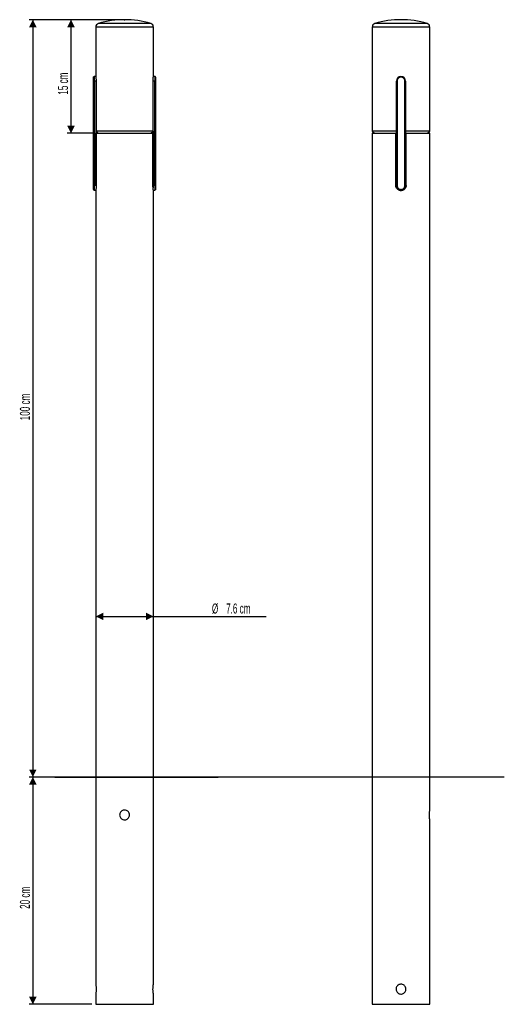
# Model space of a CAD drawing. Header units: millimetres. Extents: x 37 to 165, y 11 to 271.
import ezdxf

# ---------------------------------------------------------------- set-up
doc = ezdxf.new("R2010")
doc.units = ezdxf.units.MM
doc.header["$PDSIZE"] = -1
doc.layers.add('FORMAT', color=7, linetype='Continuous')
doc.styles.add('SLDTEXTSTYLE0', font='TXT', dxfattribs={"width": 0.605})
doc.dimstyles.new('SLDDIMSTYLE0', dxfattribs={"dimtxt": 2.568319, "dimasz": 2, "dimexe": 0, "dimexo": 0.0625, "dimgap": 0.64208, "dimtad": 1, "dimlfac": 5, "dimrnd": 1e-09, "dimzin": 12, "dimdsep": 46, "dimtxsty": 'SLDTEXTSTYLE0', "dimsah": 1, "dimcen": 0.09, "dimadec": 0, "dimazin": 3, "dimtfac": 1, "dimtofl": 0, "dimtmove": 0, "dimatfit": 3, "dimfxl": 0, "dimfrac": 2, "dimtolj": 1, "dimtzin": 12, "dimarcsym": 0})
doc.dimstyles.new('SLDDIMSTYLE1', dxfattribs={"dimtxt": 2.568319, "dimasz": 2, "dimexe": 0, "dimexo": 0.0625, "dimgap": 0.64208, "dimtad": 1, "dimdec": 0, "dimlfac": 5, "dimrnd": 1e-09, "dimzin": 12, "dimdsep": 46, "dimtxsty": 'SLDTEXTSTYLE0', "dimsah": 1, "dimcen": 0.09, "dimadec": 0, "dimazin": 3, "dimtfac": 1, "dimtofl": 0, "dimtmove": 0, "dimatfit": 3, "dimfxl": 0, "dimfrac": 2, "dimtolj": 1, "dimtzin": 12, "dimarcsym": 0})

# ---------------------------------------------------------------- blocks, each defined once
blk = doc.blocks.new('_D')
at = {"layer": 'FORMAT'}
for p, q in [((63.34, 271), (39.13, 271)), ((40.12, 271), (40.12, 71)), ((44.95, 71), (39.13, 71))]:
    blk.add_line(p, q, dxfattribs=at)
for points in [[(40.12, 271), (39.12, 269), (41.12, 269)], [(40.12, 71), (41.12, 73), (39.12, 73)]]:
    blk.add_solid(points, dxfattribs=at)
at = {"layer": 'FORMAT', "insert": (36.71, 165.22), "char_height": 2.646, "attachment_point": 1, "rotation": 90, "style": 'SLDTEXTSTYLE0'}
blk.add_mtext('100 cm', dxfattribs=at)
blk = doc.blocks.new('_D_1')
at = {"layer": 'FORMAT'}
for p, q in [((164.52, 71), (39.13, 71)), ((40.12, 71), (40.12, 11)), ((55.73, 11), (39.13, 11))]:
    blk.add_line(p, q, dxfattribs=at)
for points in [[(40.12, 71), (39.12, 69), (41.12, 69)], [(40.12, 11), (41.12, 13), (39.12, 13)]]:
    blk.add_solid(points, dxfattribs=at)
at = {"layer": 'FORMAT', "insert": (36.71, 36.2), "char_height": 2.646, "attachment_point": 1, "rotation": 90, "style": 'SLDTEXTSTYLE0'}
blk.add_mtext('20 cm', dxfattribs=at)
blk = doc.blocks.new('_D_2')
at = {"layer": 'FORMAT'}
for p, q in [((63.34, 271), (49.19, 271)), ((50.18, 271), (50.18, 241)), ((55.84, 241), (49.19, 241))]:
    blk.add_line(p, q, dxfattribs=at)
for points in [[(50.18, 271), (49.18, 269), (51.18, 269)], [(50.18, 241), (51.18, 243), (49.18, 243)]]:
    blk.add_solid(points, dxfattribs=at)
at = {"layer": 'FORMAT', "insert": (46.77, 251.2), "char_height": 2.646, "attachment_point": 1, "rotation": 90, "style": 'SLDTEXTSTYLE0'}
blk.add_mtext('15 cm', dxfattribs=at)
blk = doc.blocks.new('_D_3')
at = {"layer": 'FORMAT'}
for p, q in [((56.72, 113.43), (71.94, 113.43)), ((71.94, 113.43), (101.71, 113.43))]:
    blk.add_line(p, q, dxfattribs=at)
for points in [[(56.72, 113.43), (58.72, 112.43), (58.72, 114.43)], [(71.94, 113.43), (69.94, 114.43), (69.94, 112.43)]]:
    blk.add_solid(points, dxfattribs=at)
at = {"layer": 'FORMAT', "char_height": 2.646, "attachment_point": 1, "style": 'SLDTEXTSTYLE0'}
for s, insert in [('%%c', (87.38, 116.84)), ('7.6 cm', (91.12, 116.84))]:
    blk.add_mtext(s, dxfattribs=dict(at, insert=insert))

msp = doc.modelspace()

# ---------------------------------------------------------------- linework, layer by layer
at = {"color": 7, "linetype": 'Continuous', "lineweight": 25}
for p, q in [((56.72, 269.0297), (56.72, 255.9983)), ((71.94, 255.9851), (71.94, 269.0297)), ((129.6507, 269.0297), (129.6507, 241.6)), ((144.8707, 241.6), (144.8707, 269.0297)), ((56.13, 226.2001), (56.13, 255.8)), ((56.3826, 254.8), (56.1829, 254.8)), ((56.1829, 227.2), (56.1829, 254.8)), ((56.7202, 256), (56.3302, 256)), ((56.3826, 254.8), (56.3826, 227.2)), ((56.8152, 254.8), (56.3826, 254.8)), ((56.8152, 254.8), (56.8152, 241.6)), ((71.8447, 241.6), (71.8447, 254.8)), ((72.2773, 254.8), (71.8447, 254.8)), ((72.3297, 256), (71.9376, 256)), ((72.2773, 227.2), (72.2773, 254.8)), ((72.477, 254.8), (72.2773, 254.8)), ((72.477, 254.8), (72.477, 227.2)), ((72.53, 226.2001), (72.53, 255.8)), ((136.0607, 227.2), (136.0607, 254.8)), ((136.2502, 254.8), (136.2502, 227.2)), ((138.2712, 227.2), (138.2712, 254.8)), ((138.4607, 254.8), (138.4607, 227.2)), ((71.8447, 241.6), (56.8152, 241.6)), ((56.8152, 241.6), (57.4061, 241)), ((56.8152, 241.6), (56.8152, 227.2)), ((56.8419, 227.1998), (56.8419, 241)), ((56.8419, 241), (71.818, 241)), ((71.2538, 241), (71.8447, 241.6)), ((71.818, 227.1998), (71.818, 241)), ((71.8447, 241.6), (71.8447, 227.2)), ((129.6507, 241.6), (130.2507, 241)), ((136.0607, 241.6), (129.6507, 241.6)), ((129.6507, 241), (129.6507, 11)), ((129.6507, 241), (135.9037, 241)), ((135.9037, 227.1998), (135.9037, 241)), ((136.0107, 241), (135.9037, 241)), ((136.0107, 227.1998), (136.0107, 241)), ((136.0607, 241), (136.0107, 241)), ((144.8707, 241.6), (138.4607, 241.6)), ((138.5107, 241), (138.4607, 241)), ((138.6177, 241), (138.5107, 241)), ((138.5107, 227.1998), (138.5107, 241)), ((138.6177, 227.1998), (138.6177, 241)), ((138.6177, 241), (144.8707, 241)), ((144.2707, 241), (144.8707, 241.6)), ((144.8707, 237.4939), (144.8707, 241)), ((144.8707, 62.2833), (144.8707, 236.5)), ((56.3826, 227.2), (56.1829, 227.2)), ((56.8152, 227.2), (56.3826, 227.2)), ((56.8152, 227.2), (56.8152, 226.5895)), ((72.2773, 227.2), (71.8447, 227.2)), ((71.8447, 227.2), (71.8447, 226.595)), ((72.477, 227.2), (72.2773, 227.2)), ((135.9037, 227.1998), (136.0107, 227.1998)), ((138.5107, 227.1998), (138.6177, 227.1998)), ((56.3302, 226), (56.7399, 226)), ((56.72, 225.9), (56.72, 16.3)), ((56.72, 225.9), (56.7202, 225.9)), ((71.9197, 226), (72.3297, 226)), ((71.9397, 225.9), (71.94, 225.9)), ((71.94, 16.2975), (71.94, 225.9)), ((137.2026, 225.9), (137.3188, 225.9)), ((137.2607, 225.9), (137.2607, 225.901)), ((144.8707, 11), (144.8707, 59.7)), ((56.72, 13.7167), (56.72, 11)), ((71.94, 11), (71.94, 13.7161)), ((56.72, 11), (71.94, 11)), ((129.6507, 11), (144.8707, 11))]:
    msp.add_line(p, q, dxfattribs=at)
at = {"color": 8, "linetype": 'Continuous', "lineweight": 25}
for p, q in [((71.94, 269.0297), (56.72, 269.0297)), ((71.2273, 269.9876), (57.4326, 269.9876)), ((144.8707, 269.0297), (129.6507, 269.0297)), ((144.1581, 269.9876), (130.3633, 269.9876)), ((56.8419, 227.2), (56.8152, 227.2)), ((71.8447, 227.2), (71.818, 227.2))]:
    msp.add_line(p, q, dxfattribs=at)
at = {"color": 7, "linetype": 'Continuous', "lineweight": 25}
for centre, radius, start, end in [((64.33, 247), 24, 73.298158, 106.701842), ((137.2607, 247), 24, 73.298158, 106.701842), ((57.72, 269.0297), 1, 106.701842, 180), ((70.94, 269.0297), 1, 0, 73.298158), ((130.6507, 269.0297), 1, 106.701842, 180), ((143.8707, 269.0297), 1, 0, 73.298158), ((137.2607, 254.8), 1.2, 90, 180), ((137.2502, 254.8), 1, 89.400263, 180), ((137.2607, 254.8), 1.2, 0, 90), ((137.2712, 254.8), 1, 0, 90.599737), ((137.2607, 227.2), 1.2, 180, 270), ((137.2502, 227.2), 1, 180, 270.599737), ((137.2607, 227.2), 1.2, 270, 0), ((137.2712, 227.2), 1, 269.400263, 0)]:
    msp.add_arc(centre, radius, start, end, dxfattribs=at)
for centre, major_axis, ratio, start_param, end_param in [((56.1305, 254.8), (0, 1), 0.05240778, 4.71238898, 6.29365269), ((56.3302, 254.8), (0, 1.2), 0.04367315, 4.71238898, 6.28318531), ((72.3297, 254.8), (0, 1.2), 0.04367315, 0, 1.57079633), ((72.5294, 254.8), (0, 1), 0.05240778, 6.27271792, 7.85398163), ((56.1305, 227.2), (0, 1), 0.05240778, 3.13112527, 4.71238898), ((56.3302, 227.2), (0, 1.2), 0.04367315, 3.14159265, 4.71238898), ((72.3297, 227.2), (0, 1.2), 0.04367315, 1.57079633, 3.14159265), ((72.5294, 227.2), (0, 1), 0.05240778, 1.57079633, 3.15206004)]:
    msp.add_ellipse(centre, major_axis=major_axis, ratio=ratio, start_param=start_param, end_param=end_param, dxfattribs=at)
for points, knots in [([(56.13, 255.8), (56.13, 255.8264), (56.1352, 255.8524), (56.1553, 255.9008), (56.1701, 255.923), (56.2071, 255.9599), (56.2294, 255.9748), (56.2775, 255.9947), (56.3042, 256), (56.3302, 256)], [0, 0, 0, 0, 0.25, 0.25, 0.5, 0.5, 0.75, 0.75, 1, 1, 1, 1]), ([(56.7202, 255.9983), (56.7221, 255.9867), (56.7259, 255.963), (56.755, 255.7643), (56.7881, 255.4661), (56.8115, 255.125), (56.8141, 254.8948), (56.8152, 254.8)], [0, 0, 0, 0, 0.20670689, 0.41890113, 0.63330375, 0.84894129, 1, 1, 1, 1]), ([(71.8447, 254.8), (71.8469, 254.934), (71.8512, 255.2018), (71.8812, 255.5601), (71.9138, 255.8299), (71.9375, 255.9849), (71.9376, 255.985), (71.9376, 255.9851)], [0, 0, 0, 0, 0.21301664, 0.42596873, 0.6405923, 0.85633689, 1, 1, 1, 1]), ([(72.53, 255.8), (72.53, 255.8264), (72.5247, 255.8524), (72.5046, 255.9008), (72.4898, 255.923), (72.4528, 255.9599), (72.4305, 255.9748), (72.3824, 255.9947), (72.3557, 256), (72.3297, 256)], [0, 0, 0, 0, 0.25, 0.25, 0.5, 0.5, 0.75, 0.75, 1, 1, 1, 1]), ([(144.8707, 236.5), (144.8703, 236.5056), (144.8696, 236.5166), (144.8644, 236.6026), (144.8586, 236.7293), (144.8545, 236.8877), (144.8538, 237.0585), (144.857, 237.2223), (144.8626, 237.3622), (144.8679, 237.4575), (144.8709, 237.5028), (144.8704, 237.4956), (144.8703, 237.4939)], [0, 0, 0, 0, 0.10721302, 0.21442047, 0.3217728, 0.42922084, 0.53651097, 0.643636, 0.75084638, 0.85825919, 0.96567599, 1, 1, 1, 1]), ([(56.13, 226.2001), (56.13, 226.1737), (56.1352, 226.1477), (56.1553, 226.0993), (56.1701, 226.0771), (56.2071, 226.0402), (56.2294, 226.0253), (56.2775, 226.0053), (56.3042, 226), (56.3302, 226)], [0, 0, 0, 0, 0.25, 0.25, 0.5, 0.5, 0.75, 0.75, 1, 1, 1, 1]), ([(56.8419, 227.1998), (56.8393, 227.0538), (56.834, 226.7616), (56.7972, 226.3723), (56.7559, 226.0792), (56.7268, 225.9226), (56.7221, 225.9066), (56.7202, 225.9)], [0, 0, 0, 0, 0.21400736, 0.42802157, 0.6417565, 0.8544127, 1, 1, 1, 1]), ([(71.9397, 225.9), (71.9361, 225.914), (71.9289, 225.9418), (71.8907, 226.1624), (71.8498, 226.4886), (71.8222, 226.8547), (71.8192, 227.0998), (71.818, 227.1998)], [0, 0, 0, 0, 0.21381089, 0.42771072, 0.63999975, 0.85297911, 1, 1, 1, 1]), ([(72.53, 226.2001), (72.53, 226.1737), (72.5247, 226.1477), (72.5046, 226.0993), (72.4898, 226.0771), (72.4528, 226.0402), (72.4305, 226.0253), (72.3824, 226.0053), (72.3557, 226), (72.3297, 226)], [0, 0, 0, 0, 0.25, 0.25, 0.5, 0.5, 0.75, 0.75, 1, 1, 1, 1]), ([(137.2026, 225.9), (137.0567, 225.914), (136.7647, 225.9418), (136.3766, 226.1624), (136.0847, 226.4886), (135.927, 226.8547), (135.9104, 227.0998), (135.9037, 227.1998)], [0, 0, 0, 0, 0.21381089, 0.42771072, 0.63999975, 0.85297911, 1, 1, 1, 1]), ([(136.0107, 227.1998), (136.0248, 227.0538), (136.053, 226.7616), (136.2739, 226.3724), (136.6005, 226.0792), (136.9515, 225.9299), (137.1781, 225.9087), (137.2607, 225.901)], [0, 0, 0, 0, 0.21929949, 0.43860723, 0.65757788, 0.87524807, 1, 1, 1, 1]), ([(137.2607, 225.901), (137.3633, 225.9119), (137.6125, 225.9384), (137.9756, 226.1155), (138.2868, 226.4251), (138.4776, 226.804), (138.5002, 227.0744), (138.5107, 227.1998)], [0, 0, 0, 0, 0.15498631, 0.37627398, 0.59361226, 0.81138531, 1, 1, 1, 1]), ([(138.6177, 227.1998), (138.6036, 227.0538), (138.5753, 226.7616), (138.3545, 226.3723), (138.028, 226.0792), (137.6617, 225.9226), (137.4179, 225.9066), (137.3188, 225.9)], [0, 0, 0, 0, 0.21400736, 0.42802157, 0.6417565, 0.8544127, 1, 1, 1, 1]), ([(64.33, 59.7), (64.1849, 59.7142), (63.895, 59.7425), (63.5083, 59.963), (63.2115, 60.2893), (63.0394, 60.7001), (63.0132, 61.1428), (63.1331, 61.5667), (63.3848, 61.9281), (63.7437, 62.1883), (64.1701, 62.3152), (64.6123, 62.294), (65.0207, 62.1299), (65.3538, 61.8407), (65.5744, 61.4551), (65.6545, 61.0179), (65.5864, 60.5817), (65.3801, 60.1927), (65.0564, 59.8935), (64.6863, 59.7256), (64.4347, 59.7075), (64.33, 59.7)], [0, 0, 0, 0, 0.05315966, 0.10630112, 0.15991714, 0.21387431, 0.26730622, 0.3201637, 0.37329345, 0.4271132, 0.48097447, 0.53417106, 0.58703497, 0.6403916, 0.69432547, 0.74801967, 0.80101171, 0.85394239, 0.9075379, 0.96149736, 1, 1, 1, 1]), ([(144.8707, 59.7), (144.8682, 59.7142), (144.8632, 59.7425), (144.8286, 59.963), (144.7894, 60.2894), (144.7606, 60.7001), (144.7559, 61.1429), (144.7767, 61.5663), (144.8142, 61.9297), (144.8506, 62.1822), (144.8715, 62.3049), (144.8686, 62.2878), (144.8679, 62.2833)], [0, 0, 0, 0, 0.106315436, 0.212594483, 0.319822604, 0.427733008, 0.534592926, 0.640304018, 0.746559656, 0.854195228, 0.961913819, 1, 1, 1, 1]), ([(56.72, 16.3), (56.7224, 16.2859), (56.7274, 16.2576), (56.7621, 16.0371), (56.8013, 15.7107), (56.8301, 15.3), (56.8347, 14.8572), (56.814, 14.4338), (56.7765, 14.0704), (56.74, 13.8179), (56.7191, 13.6951), (56.722, 13.7123), (56.7228, 13.7167)], [0, 0, 0, 0, 0.10631544, 0.21259448, 0.3198226, 0.42773301, 0.53459293, 0.64030402, 0.74655966, 0.85419523, 0.96191382, 1, 1, 1, 1]), ([(71.9372, 13.7161), (71.938, 13.7116), (71.9411, 13.6934), (71.9212, 13.8096), (71.8857, 14.0533), (71.8474, 14.4144), (71.8254, 14.8401), (71.8293, 15.2826), (71.8566, 15.69), (71.8964, 16.0267), (71.9285, 16.2339), (71.9437, 16.3224), (71.9397, 16.2983), (71.9395, 16.2975)], [0, 0, 0, 0, 0.034786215, 0.140526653, 0.246785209, 0.354393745, 0.462118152, 0.568489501, 0.67416355, 0.780867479, 0.888730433, 0.996087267, 1, 1, 1, 1]), ([(137.2607, 16.3), (137.4057, 16.2859), (137.6957, 16.2576), (138.0824, 16.0371), (138.3792, 15.7107), (138.5513, 15.3), (138.5775, 14.8573), (138.4575, 14.4333), (138.2058, 14.072), (137.8469, 13.8118), (137.4205, 13.6849), (136.9784, 13.7061), (136.57, 13.8702), (136.2368, 14.1594), (136.0162, 14.545), (135.9361, 14.9822), (136.0043, 15.4183), (136.2106, 15.8074), (136.5343, 16.1066), (136.9044, 16.2745), (137.1559, 16.2925), (137.2607, 16.3)], [0, 0, 0, 0, 0.05315966, 0.10630112, 0.15991714, 0.21387431, 0.26730622, 0.3201637, 0.37329345, 0.4271132, 0.48097447, 0.53417106, 0.58703497, 0.6403916, 0.69432547, 0.74801967, 0.80101171, 0.85394239, 0.9075379, 0.96149736, 1, 1, 1, 1])]:
    msp.add_open_spline(points, degree=3, knots=knots, dxfattribs=at)
at = {"layer": 'FORMAT'}
msp.add_line((45.9431, 71), (89.0355, 71), dxfattribs=at)
msp.add_point((64.33, 271), dxfattribs=at)

# ---------------------------------------------------------------- dimensions: what is measured, and where the dimension line sits
for base, p1, p2, picture, middle in [((40.1187, 71), (64.33, 271), (45.9431, 71), '_D', (40.1187, 171)), ((50.1849, 241), (64.33, 271), (56.8318, 241), '_D_2', (50.1849, 256)), ((40.1187, 11), (45.9431, 71), (56.72, 11), '_D_1', (40.1187, 41))]:
    dim = msp.add_linear_dim(base=base, p1=p1, p2=p2, angle=90, dimstyle='SLDDIMSTYLE0', dxfattribs=at)
    dim.commit()
    dim.dimension.update_dxf_attribs({"geometry": picture, "text_midpoint": middle, "dimtype": 160})
dim = msp.add_linear_dim(base=(71.94, 113.4294), p1=(56.72, 16.3), p2=(71.94, 16.3), text='%%c<>', dimstyle='SLDDIMSTYLE1', dxfattribs=at)
dim.commit()
dim.dimension.update_dxf_attribs({"geometry": '_D_3', "text_midpoint": (94.5412, 113.4294), "dimtype": 160})

doc.saveas('drawing.dxf')
